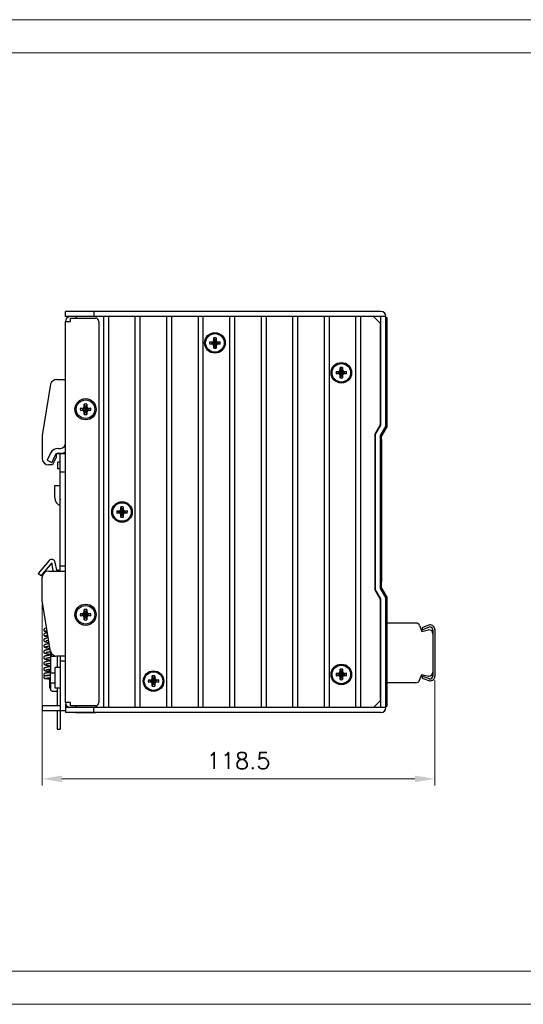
# Model space of a CAD drawing. Header units: millimetres. Extents: x 0 to 560, y 0 to 297.
# Tile 2 of 5: x 224 to 376, y 0 to 297. Entities that reach past the tile are written whole.
import ezdxf

# ---------------------------------------------------------------- set-up
doc = ezdxf.new("R2010")
doc.units = ezdxf.units.MM
doc.layers.get('0').update_dxf_attribs({"linetype": 'CONTINUOUS', "lineweight": 13})
doc.layers.get('Defpoints').update_dxf_attribs({"linetype": 'CONTINUOUS', "lineweight": 13})
doc.layers.add('Dimension', color=2, linetype='CONTINUOUS', lineweight=9)
doc.layers.add('Line', color=3, linetype='CONTINUOUS', lineweight=25)
doc.styles.get("Standard").update_dxf_attribs({"font": 'romans.shx'})
doc.dimstyles.new('yutana', dxfattribs={"dimtxt": 3.5, "dimasz": 3, "dimexe": 1, "dimexo": 0.6, "dimgap": 1.5, "dimtad": 1, "dimdec": 1, "dimzin": 0, "dimdsep": 46, "dimtxsty": 'Standard', "dimcen": 0, "dimadec": 0, "dimazin": 0, "dimtp": 0.01, "dimtm": 0.01, "dimtfac": 1, "dimtdec": 1, "dimtmove": 0, "dimatfit": 3, "dimfxl": 1, "dimtolj": 1, "dimtzin": 0, "dimlwd": 0, "dimlwe": 0, "dimarcsym": 0})

# ---------------------------------------------------------------- blocks, each defined once
blk = doc.blocks.new('*D4')
at = {"layer": 'Defpoints', "color": 0, "ltscale": 5}
for p in [(230.8, 121.8), (349.2, 99), (230.8, 68)]:
    blk.add_point(p, dxfattribs=at)
at = {"layer": 'Dimension', "color": 0, "lineweight": 0, "ltscale": 5}
for p, q in [((230.8, 120.6), (230.8, 66)), ((349.2, 97.8), (349.2, 66)), ((343.2, 68), (236.8, 68))]:
    blk.add_line(p, q, dxfattribs=at)
at = {"layer": 'Dimension', "color": 0, "ltscale": 5}
for points in [[(236.8, 69), (236.8, 67), (230.8, 68)], [(343.2, 69), (343.2, 67), (349.2, 68)]]:
    blk.add_solid(points, dxfattribs=at)
at = {"layer": 'Dimension', "color": 0, "ltscale": 5, "insert": (290, 73.5), "char_height": 5, "attachment_point": 5}
blk.add_mtext('\\A1;118.5', dxfattribs=at)

msp = doc.modelspace()

# ---------------------------------------------------------------- linework, layer by layer
at = {"ltscale": 5}
for points in [[(0, 0), (560, 0), (560, 297), (0, 297)], [(10, 10), (550, 10), (550, 287), (10, 287)]]:
    msp.add_lwpolyline(points, close=True, dxfattribs=at)
at = {"layer": 'Line', "color": 7, "linetype": 'Continuous'}
for p, q in [((237.9, 207.5), (237.9, 209)), ((332.9, 209), (237.9, 209)), ((246.4, 209), (246.4, 207.5)), ((249.4, 207.5), (237.9, 207.5)), ((237.9, 91), (237.9, 206)), ((237.9, 206), (239.4, 206)), ((239.4, 206), (239.4, 207)), ((239.4, 207), (246.9, 207)), ((241.4, 207.5), (240.9, 207)), ((247.9, 206), (247.9, 91)), ((249.4, 89.5), (249.4, 207.5)), ((250.9, 207.5), (249.4, 207.5)), ((250.9, 89.5), (250.9, 207.5)), ((258.9, 207.5), (250.9, 207.5)), ((258.9, 89.5), (258.9, 207.5)), ((260.4, 207.5), (258.9, 207.5)), ((260.4, 89.5), (260.4, 207.5)), ((268.4, 207.5), (260.4, 207.5)), ((268.4, 89.5), (268.4, 207.5)), ((269.9, 207.5), (268.4, 207.5)), ((269.9, 89.5), (269.9, 207.5)), ((277.9, 207.5), (269.9, 207.5)), ((277.9, 89.5), (277.9, 207.5)), ((279.4, 207.5), (277.9, 207.5)), ((279.4, 89.5), (279.4, 207.5)), ((287.4, 207.5), (279.4, 207.5)), ((287.4, 89.5), (287.4, 207.5)), ((288.9, 207.5), (287.4, 207.5)), ((288.9, 89.5), (288.9, 207.5)), ((296.9, 207.5), (288.9, 207.5)), ((296.9, 89.5), (296.9, 207.5)), ((298.4, 207.5), (296.9, 207.5)), ((298.4, 89.5), (298.4, 207.5)), ((306.4, 207.5), (298.4, 207.5)), ((306.4, 89.5), (306.4, 207.5)), ((307.9, 207.5), (306.4, 207.5)), ((307.9, 89.5), (307.9, 207.5)), ((315.9, 207.5), (307.9, 207.5)), ((315.9, 89.5), (315.9, 207.5)), ((317.4, 207.5), (315.9, 207.5)), ((317.4, 89.5), (317.4, 207.5)), ((325.4, 207.5), (317.4, 207.5)), ((325.4, 89.5), (325.4, 207.5)), ((326.9, 207.5), (325.4, 207.5)), ((326.9, 89.5), (326.9, 207.5)), ((332.9, 207.5), (326.9, 207.5)), ((332.7, 205.5), (330.7, 207.5)), ((332.7, 205.5), (332.7, 174.77)), ((332.9, 174.72), (332.9, 207.5)), ((334.4, 207.5), (332.9, 207.5)), ((334.4, 174.32), (334.4, 207.5)), ((334.8, 207.1), (334.4, 207.1)), ((334.8, 174.21), (334.8, 207.1)), ((281.34, 199.87), (281.97, 199.69)), ((281.34, 199.87), (282.08, 199.87)), ((281.34, 199.13), (281.97, 199.32)), ((282.08, 199.13), (281.34, 199.13)), ((283.83, 199.32), (281.97, 199.69)), ((283.83, 199.69), (281.97, 199.32)), ((282.01, 199.69), (281.97, 199.69)), ((281.97, 199.32), (282.01, 199.32)), ((282.46, 199.94), (282.01, 199.69)), ((282.08, 199.87), (282.01, 199.69)), ((283.79, 199.32), (282.01, 199.69)), ((283.79, 199.69), (282.01, 199.32)), ((282.08, 199.13), (282.01, 199.32)), ((282.01, 199.32), (282.46, 199.06)), ((282.08, 199.87), (282.33, 199.96)), ((282.33, 199.04), (282.08, 199.13)), ((282.33, 199.96), (282.53, 200.32)), ((282.33, 199.96), (282.46, 199.94)), ((282.33, 199.04), (282.46, 199.06)), ((282.53, 198.68), (282.33, 199.04)), ((282.72, 200.39), (282.46, 199.94)), ((283.34, 199.94), (282.46, 199.06)), ((283.34, 199.06), (282.46, 199.94)), ((282.46, 199.06), (282.72, 198.61)), ((282.53, 200.32), (282.53, 201.06)), ((282.53, 201.06), (282.72, 200.43)), ((282.53, 200.32), (282.72, 200.39)), ((283.08, 200.43), (282.72, 198.57)), ((282.72, 200.43), (282.72, 200.39)), ((283.08, 198.57), (282.72, 200.43)), ((283.08, 200.39), (282.72, 198.61)), ((283.08, 198.61), (282.72, 200.39)), ((283.27, 201.06), (283.08, 200.43)), ((283.08, 200.39), (283.08, 200.43)), ((283.34, 199.94), (283.08, 200.39)), ((283.27, 200.32), (283.08, 200.39)), ((283.08, 198.61), (283.34, 199.06)), ((283.27, 201.06), (283.27, 200.32)), ((283.27, 200.32), (283.47, 199.96)), ((283.47, 199.04), (283.27, 198.68)), ((283.47, 199.96), (283.34, 199.94)), ((283.79, 199.69), (283.34, 199.94)), ((283.34, 199.06), (283.79, 199.32)), ((283.47, 199.04), (283.34, 199.06)), ((283.47, 199.96), (283.72, 199.87)), ((283.72, 199.13), (283.47, 199.04)), ((283.72, 199.87), (283.79, 199.69)), ((283.72, 199.87), (284.46, 199.87)), ((283.72, 199.13), (283.79, 199.32)), ((284.46, 199.13), (283.72, 199.13)), ((283.83, 199.69), (283.79, 199.69)), ((283.79, 199.32), (283.83, 199.32)), ((284.46, 199.87), (283.83, 199.69)), ((284.46, 199.13), (283.83, 199.32)), ((282.53, 197.94), (282.53, 198.68)), ((282.53, 198.68), (282.72, 198.61)), ((282.53, 197.94), (282.72, 198.57)), ((282.72, 198.61), (282.72, 198.57)), ((283.27, 198.68), (283.08, 198.61)), ((283.08, 198.57), (283.08, 198.61)), ((283.27, 197.94), (283.08, 198.57)), ((283.27, 198.68), (283.27, 197.94)), ((319.44, 190.87), (320.18, 190.87)), ((319.44, 190.87), (320.07, 190.69)), ((319.44, 190.13), (320.07, 190.32)), ((320.18, 190.13), (319.44, 190.13)), ((321.93, 190.69), (320.07, 190.32)), ((320.11, 190.69), (320.07, 190.69)), ((321.93, 190.32), (320.07, 190.69)), ((320.07, 190.32), (320.11, 190.32)), ((320.56, 190.94), (320.11, 190.69)), ((320.18, 190.87), (320.11, 190.69)), ((321.89, 190.69), (320.11, 190.32)), ((321.89, 190.32), (320.11, 190.69)), ((320.18, 190.13), (320.11, 190.32)), ((320.11, 190.32), (320.56, 190.06)), ((320.18, 190.87), (320.43, 190.96)), ((320.43, 190.04), (320.18, 190.13)), ((320.43, 190.96), (320.63, 191.32)), ((320.43, 190.96), (320.56, 190.94)), ((320.81, 191.39), (320.56, 190.94)), ((321.44, 190.94), (320.56, 190.06)), ((321.44, 190.06), (320.56, 190.94)), ((320.63, 191.32), (320.63, 192.06)), ((320.63, 192.06), (320.81, 191.43)), ((320.63, 191.32), (320.81, 191.39)), ((321.19, 191.43), (320.81, 189.57)), ((320.81, 191.43), (320.81, 191.39)), ((321.19, 189.57), (320.81, 191.43)), ((321.19, 191.39), (320.81, 189.61)), ((321.19, 189.61), (320.81, 191.39)), ((321.37, 192.06), (321.19, 191.43)), ((321.19, 191.39), (321.19, 191.43)), ((321.44, 190.94), (321.19, 191.39)), ((321.37, 191.32), (321.19, 191.39)), ((321.37, 192.06), (321.37, 191.32)), ((321.37, 191.32), (321.57, 190.96)), ((321.57, 190.96), (321.44, 190.94)), ((321.89, 190.69), (321.44, 190.94)), ((321.44, 190.06), (321.89, 190.32)), ((321.57, 190.96), (321.82, 190.87)), ((321.82, 190.13), (321.57, 190.04)), ((321.82, 190.87), (322.56, 190.87)), ((321.82, 190.87), (321.89, 190.69)), ((321.82, 190.13), (321.89, 190.32)), ((322.56, 190.13), (321.82, 190.13)), ((321.93, 190.69), (321.89, 190.69)), ((321.89, 190.32), (321.93, 190.32)), ((322.56, 190.87), (321.93, 190.69)), ((322.56, 190.13), (321.93, 190.32)), ((235.29, 188.5), (237.9, 188.5)), ((320.43, 190.04), (320.56, 190.06)), ((320.63, 189.68), (320.43, 190.04)), ((320.56, 190.06), (320.81, 189.61)), ((320.63, 188.94), (320.63, 189.68)), ((320.63, 189.68), (320.81, 189.61)), ((320.63, 188.94), (320.81, 189.57)), ((320.81, 189.61), (320.81, 189.57)), ((321.19, 189.61), (321.44, 190.06)), ((321.37, 189.68), (321.19, 189.61)), ((321.19, 189.57), (321.19, 189.61)), ((321.37, 188.94), (321.19, 189.57)), ((321.57, 190.04), (321.37, 189.68)), ((321.37, 189.68), (321.37, 188.94)), ((321.57, 190.04), (321.44, 190.06)), ((242.34, 179.87), (242.97, 179.69)), ((242.34, 179.87), (243.08, 179.87)), ((242.34, 179.13), (242.97, 179.32)), ((243.08, 179.13), (242.34, 179.13)), ((244.83, 179.32), (242.97, 179.69)), ((243.01, 179.69), (242.97, 179.69)), ((244.83, 179.69), (242.97, 179.32)), ((242.97, 179.32), (243.01, 179.32)), ((243.46, 179.94), (243.01, 179.69)), ((243.08, 179.87), (243.01, 179.69)), ((244.79, 179.32), (243.01, 179.69)), ((244.79, 179.69), (243.01, 179.32)), ((243.08, 179.13), (243.01, 179.32)), ((243.01, 179.32), (243.46, 179.06)), ((243.08, 179.87), (243.33, 179.96)), ((243.33, 179.04), (243.08, 179.13)), ((243.33, 179.96), (243.53, 180.32)), ((243.33, 179.96), (243.46, 179.94)), ((243.33, 179.04), (243.46, 179.06)), ((243.53, 178.68), (243.33, 179.04)), ((243.72, 180.39), (243.46, 179.94)), ((244.34, 179.94), (243.46, 179.06)), ((244.34, 179.06), (243.46, 179.94)), ((243.46, 179.06), (243.72, 178.61)), ((243.53, 180.32), (243.53, 181.06)), ((243.53, 181.06), (243.72, 180.43)), ((243.53, 180.32), (243.72, 180.39)), ((243.53, 177.94), (243.53, 178.68)), ((243.53, 178.68), (243.72, 178.61)), ((243.53, 177.94), (243.72, 178.57)), ((243.72, 180.43), (243.72, 180.39)), ((244.09, 180.43), (243.72, 178.57)), ((244.09, 178.57), (243.72, 180.43)), ((244.09, 180.39), (243.72, 178.61)), ((244.09, 178.61), (243.72, 180.39)), ((243.72, 178.61), (243.72, 178.57)), ((244.27, 181.06), (244.09, 180.43)), ((244.09, 180.39), (244.09, 180.43)), ((244.34, 179.94), (244.09, 180.39)), ((244.27, 180.32), (244.09, 180.39)), ((244.09, 178.61), (244.34, 179.06)), ((244.27, 178.68), (244.09, 178.61)), ((244.09, 178.57), (244.09, 178.61)), ((244.27, 177.94), (244.09, 178.57)), ((244.27, 181.06), (244.27, 180.32)), ((244.27, 180.32), (244.47, 179.96)), ((244.47, 179.04), (244.27, 178.68)), ((244.27, 178.68), (244.27, 177.94)), ((244.47, 179.96), (244.34, 179.94)), ((244.79, 179.69), (244.34, 179.94)), ((244.34, 179.06), (244.79, 179.32)), ((244.47, 179.04), (244.34, 179.06)), ((244.47, 179.96), (244.72, 179.87)), ((244.72, 179.13), (244.47, 179.04)), ((244.72, 179.87), (244.79, 179.69)), ((244.72, 179.87), (245.46, 179.87)), ((244.72, 179.13), (244.79, 179.32)), ((245.46, 179.13), (244.72, 179.13)), ((244.83, 179.69), (244.79, 179.69)), ((244.79, 179.32), (244.83, 179.32)), ((245.46, 179.87), (244.83, 179.69)), ((245.46, 179.13), (244.83, 179.32)), ((332.7, 174.77), (331.1, 172)), ((331.3, 171.95), (332.9, 174.72)), ((332.8, 171.55), (334.4, 174.32)), ((333.2, 171.44), (334.8, 174.21)), ((331.1, 172), (331.1, 125)), ((331.3, 125.05), (331.3, 171.95)), ((332.8, 125.45), (332.8, 171.55)), ((333.15, 171.44), (333.2, 171.44)), ((333.15, 170.39), (333.15, 171.44)), ((333.15, 170.39), (333.2, 170.39)), ((333.2, 127.39), (333.2, 170.39)), ((235.64, 167.7), (236.4, 167.7)), ((233.37, 166.26), (232.37, 164.12)), ((232.37, 164.12), (233.73, 163.48)), ((234.73, 165.62), (233.73, 163.48)), ((235, 165), (233.93, 162.7)), ((235, 165.96), (235, 165)), ((237.9, 166), (235.06, 166)), ((235.5, 161.5), (235.5, 163.5)), ((236.3, 163.5), (235.5, 163.5)), ((235.64, 166.2), (236.4, 166.2)), ((236.3, 130.7), (236.3, 166)), ((233.93, 162.7), (232.8, 162.7)), ((236.3, 161.5), (235.5, 161.5)), ((237.9, 160.5), (236.3, 160.5)), ((234.6, 152.8), (234.6, 156.54)), ((234.6, 156.54), (236.1, 156.54)), ((236.1, 156.54), (236.1, 152.8)), ((253.34, 148.87), (253.97, 148.69)), ((253.34, 148.87), (254.08, 148.87)), ((255.83, 148.32), (253.97, 148.69)), ((254.01, 148.69), (253.97, 148.69)), ((255.83, 148.69), (253.97, 148.32)), ((254.46, 148.94), (254.01, 148.69)), ((254.08, 148.87), (254.01, 148.69)), ((255.79, 148.32), (254.01, 148.69)), ((255.79, 148.69), (254.01, 148.32)), ((254.08, 148.87), (254.33, 148.96)), ((254.33, 148.96), (254.53, 149.32)), ((254.33, 148.96), (254.46, 148.94)), ((254.72, 149.39), (254.46, 148.94)), ((255.34, 148.94), (254.46, 148.06)), ((255.34, 148.06), (254.46, 148.94)), ((254.53, 149.32), (254.53, 150.06)), ((254.53, 150.06), (254.72, 149.43)), ((254.53, 149.32), (254.72, 149.39)), ((254.72, 149.43), (254.72, 149.39)), ((255.09, 149.43), (254.72, 147.57)), ((255.09, 147.57), (254.72, 149.43)), ((255.09, 149.39), (254.72, 147.61)), ((255.09, 147.61), (254.72, 149.39)), ((255.27, 150.06), (255.09, 149.43)), ((255.09, 149.39), (255.09, 149.43)), ((255.34, 148.94), (255.09, 149.39)), ((255.27, 149.32), (255.09, 149.39)), ((255.27, 150.06), (255.27, 149.32)), ((255.27, 149.32), (255.47, 148.96)), ((255.47, 148.96), (255.34, 148.94)), ((255.79, 148.69), (255.34, 148.94)), ((255.47, 148.96), (255.72, 148.87)), ((255.72, 148.87), (255.79, 148.69)), ((255.72, 148.87), (256.46, 148.87)), ((255.83, 148.69), (255.79, 148.69)), ((256.46, 148.87), (255.83, 148.69)), ((253.34, 148.13), (253.97, 148.32)), ((254.08, 148.13), (253.34, 148.13)), ((253.97, 148.32), (254.01, 148.32)), ((254.08, 148.13), (254.01, 148.32)), ((254.01, 148.32), (254.46, 148.06)), ((254.33, 148.04), (254.08, 148.13)), ((254.33, 148.04), (254.46, 148.06)), ((254.53, 147.68), (254.33, 148.04)), ((254.46, 148.06), (254.72, 147.61)), ((254.53, 146.94), (254.53, 147.68)), ((254.53, 147.68), (254.72, 147.61)), ((254.53, 146.94), (254.72, 147.57)), ((254.72, 147.61), (254.72, 147.57)), ((255.09, 147.61), (255.34, 148.06)), ((255.27, 147.68), (255.09, 147.61)), ((255.09, 147.57), (255.09, 147.61)), ((255.27, 146.94), (255.09, 147.57)), ((255.47, 148.04), (255.27, 147.68)), ((255.27, 147.68), (255.27, 146.94)), ((255.34, 148.06), (255.79, 148.32)), ((255.47, 148.04), (255.34, 148.06)), ((255.72, 148.13), (255.47, 148.04)), ((255.72, 148.13), (255.79, 148.32)), ((256.46, 148.13), (255.72, 148.13)), ((255.79, 148.32), (255.83, 148.32)), ((256.46, 148.13), (255.83, 148.32)), ((232.93, 133.84), (229.66, 129.94)), ((233.7, 133.2), (230.42, 129.29)), ((232.8, 130.7), (237.9, 130.7)), ((234.11, 130.83), (233.7, 133.2)), ((234.68, 133.37), (235.1, 131)), ((235.3, 131), (235.1, 131)), ((237.9, 132.2), (236.3, 132.2)), ((230.42, 129.29), (229.66, 129.94)), ((237.8, 129), (237.8, 93.5)), ((237.9, 129), (237.8, 129)), ((331.1, 125), (332.7, 122.23)), ((332.9, 122.28), (331.3, 125.05)), ((334.4, 122.68), (332.8, 125.45)), ((333.15, 127.39), (333.2, 127.39)), ((333.15, 125.56), (333.15, 127.39)), ((333.15, 125.56), (333.2, 125.56)), ((334.8, 122.79), (333.2, 125.56)), ((332.7, 122.23), (332.7, 91.5)), ((332.9, 89.5), (332.9, 122.28)), ((334.4, 89.5), (334.4, 122.68)), ((334.8, 89.9), (334.8, 122.79)), ((243.53, 118.32), (243.53, 119.06)), ((243.53, 119.06), (243.72, 118.43)), ((244.27, 119.06), (244.09, 118.43)), ((244.27, 119.06), (244.27, 118.32)), ((242.34, 117.87), (242.97, 117.69)), ((242.34, 117.87), (243.08, 117.87)), ((242.34, 117.13), (242.97, 117.32)), ((243.08, 117.13), (242.34, 117.13)), ((244.83, 117.32), (242.97, 117.69)), ((243.01, 117.69), (242.97, 117.69)), ((244.83, 117.69), (242.97, 117.32)), ((242.97, 117.32), (243.01, 117.32)), ((243.46, 117.94), (243.01, 117.69)), ((243.08, 117.87), (243.01, 117.69)), ((244.79, 117.32), (243.01, 117.69)), ((244.79, 117.69), (243.01, 117.32)), ((243.08, 117.13), (243.01, 117.32)), ((243.01, 117.32), (243.46, 117.06)), ((243.08, 117.87), (243.33, 117.96)), ((243.33, 117.04), (243.08, 117.13)), ((243.33, 117.96), (243.53, 118.32)), ((243.33, 117.96), (243.46, 117.94)), ((243.33, 117.04), (243.46, 117.06)), ((243.53, 116.68), (243.33, 117.04)), ((243.72, 118.39), (243.46, 117.94)), ((244.34, 117.94), (243.46, 117.06)), ((244.34, 117.06), (243.46, 117.94)), ((243.46, 117.06), (243.72, 116.61)), ((243.53, 118.32), (243.72, 118.39)), ((243.53, 115.94), (243.53, 116.68)), ((243.53, 116.68), (243.72, 116.61)), ((243.53, 115.94), (243.72, 116.57)), ((243.72, 118.43), (243.72, 118.39)), ((244.09, 118.43), (243.72, 116.57)), ((244.09, 116.57), (243.72, 118.43)), ((244.09, 118.39), (243.72, 116.61)), ((244.09, 116.61), (243.72, 118.39)), ((243.72, 116.61), (243.72, 116.57)), ((244.09, 118.39), (244.09, 118.43)), ((244.34, 117.94), (244.09, 118.39)), ((244.27, 118.32), (244.09, 118.39)), ((244.09, 116.61), (244.34, 117.06)), ((244.27, 116.68), (244.09, 116.61)), ((244.09, 116.57), (244.09, 116.61)), ((244.27, 115.94), (244.09, 116.57)), ((244.27, 118.32), (244.47, 117.96)), ((244.47, 117.04), (244.27, 116.68)), ((244.27, 116.68), (244.27, 115.94)), ((244.47, 117.96), (244.34, 117.94)), ((244.79, 117.69), (244.34, 117.94)), ((244.34, 117.06), (244.79, 117.32)), ((244.47, 117.04), (244.34, 117.06)), ((244.47, 117.96), (244.72, 117.87)), ((244.72, 117.13), (244.47, 117.04)), ((244.72, 117.87), (244.79, 117.69)), ((244.72, 117.87), (245.46, 117.87)), ((244.72, 117.13), (244.79, 117.32)), ((245.46, 117.13), (244.72, 117.13)), ((244.83, 117.69), (244.79, 117.69)), ((244.79, 117.32), (244.83, 117.32)), ((245.46, 117.87), (244.83, 117.69)), ((245.46, 117.13), (244.83, 117.32)), ((332.9, 115), (332.7, 115)), ((343.49, 115), (334.8, 115)), ((344.6, 114.25), (345.3, 112.5)), ((345.3, 112.5), (347.3, 113)), ((347.6, 114.43), (345.35, 113.61)), ((345.35, 113), (347.6, 113.82)), ((345.35, 113.61), (345.35, 113)), ((347.4, 113), (347.3, 113)), ((348.6, 113), (348.6, 99)), ((349.2, 113), (349.2, 99)), ((231.87, 111.24), (231.87, 111.24)), ((233.05, 104.6), (233.3, 104.63)), ((233.3, 106.67), (233.3, 100)), ((233.5, 106.14), (233.5, 105)), ((233.5, 105), (234.82, 105)), ((237.8, 105), (235.29, 105)), ((235.3, 105), (235.3, 101.6)), ((236.3, 105), (236.3, 83)), ((232.92, 102.82), (233.07, 102.85)), ((233.03, 102.83), (233, 102.84)), ((233, 100.05), (233, 101.09)), ((233.3, 102.79), (233.03, 102.83)), ((233.07, 102.85), (233.3, 102.88)), ((234.7, 95.4), (234.7, 101.6)), ((236.3, 101.6), (234.7, 101.6)), ((237.8, 103.5), (236.3, 103.5)), ((320.63, 101.06), (320.81, 100.43)), ((320.63, 100.32), (320.63, 101.06)), ((321.37, 101.06), (321.19, 100.43)), ((321.37, 101.06), (321.37, 100.32)), ((233, 100.05), (232.77, 100.02)), ((232.8, 99.32), (233, 99.35)), ((232.88, 98.46), (233, 98.47)), ((233.3, 100.09), (233, 100.05)), ((233, 99.35), (233.2, 99.38)), ((233, 99.17), (233, 99.35)), ((233, 98.5), (233, 96.1)), ((233, 98.5), (233.2, 98.5)), ((233.2, 99.18), (233.05, 99.17)), ((233.2, 100), (233.2, 97)), ((233.2, 100), (234.7, 100)), ((263.83, 97.96), (264.03, 98.32)), ((264.22, 98.39), (263.96, 97.94)), ((264.03, 99.06), (264.22, 98.43)), ((264.03, 98.32), (264.03, 99.06)), ((264.03, 98.32), (264.22, 98.39)), ((264.58, 96.57), (264.22, 98.43)), ((264.22, 98.43), (264.22, 98.39)), ((264.58, 98.43), (264.22, 96.57)), ((264.58, 96.61), (264.22, 98.39)), ((264.58, 98.39), (264.22, 96.61)), ((264.77, 99.06), (264.58, 98.43)), ((264.58, 98.39), (264.58, 98.43)), ((264.77, 98.32), (264.58, 98.39)), ((264.84, 97.94), (264.58, 98.39)), ((264.77, 99.06), (264.77, 98.32)), ((264.77, 98.32), (264.97, 97.96)), ((319.44, 99.87), (320.18, 99.87)), ((319.44, 99.87), (320.07, 99.69)), ((319.44, 99.13), (320.07, 99.32)), ((320.18, 99.13), (319.44, 99.13)), ((321.93, 99.69), (320.07, 99.32)), ((320.11, 99.69), (320.07, 99.69)), ((321.93, 99.32), (320.07, 99.69)), ((320.07, 99.32), (320.11, 99.32)), ((320.56, 99.94), (320.11, 99.69)), ((320.18, 99.87), (320.11, 99.69)), ((321.89, 99.69), (320.11, 99.32)), ((321.89, 99.32), (320.11, 99.69)), ((320.11, 99.32), (320.56, 99.06)), ((320.18, 99.13), (320.11, 99.32)), ((320.18, 99.87), (320.43, 99.96)), ((320.43, 99.04), (320.18, 99.13)), ((320.43, 99.96), (320.63, 100.32)), ((320.43, 99.96), (320.56, 99.94)), ((320.43, 99.04), (320.56, 99.06)), ((320.63, 98.68), (320.43, 99.04)), ((320.81, 100.39), (320.56, 99.94)), ((321.44, 99.06), (320.56, 99.94)), ((321.44, 99.94), (320.56, 99.06)), ((320.56, 99.06), (320.81, 98.61)), ((320.63, 100.32), (320.81, 100.39)), ((320.63, 98.68), (320.81, 98.61)), ((320.63, 97.94), (320.63, 98.68)), ((320.63, 97.94), (320.81, 98.57)), ((321.19, 98.57), (320.81, 100.43)), ((320.81, 100.43), (320.81, 100.39)), ((321.19, 100.43), (320.81, 98.57)), ((321.19, 98.61), (320.81, 100.39)), ((321.19, 100.39), (320.81, 98.61)), ((320.81, 98.61), (320.81, 98.57)), ((321.19, 100.39), (321.19, 100.43)), ((321.37, 100.32), (321.19, 100.39)), ((321.44, 99.94), (321.19, 100.39)), ((321.19, 98.61), (321.44, 99.06)), ((321.37, 98.68), (321.19, 98.61)), ((321.19, 98.57), (321.19, 98.61)), ((321.37, 97.94), (321.19, 98.57)), ((321.37, 100.32), (321.57, 99.96)), ((321.57, 99.04), (321.37, 98.68)), ((321.37, 98.68), (321.37, 97.94)), ((321.57, 99.96), (321.44, 99.94)), ((321.89, 99.69), (321.44, 99.94)), ((321.44, 99.06), (321.89, 99.32)), ((321.57, 99.04), (321.44, 99.06)), ((321.57, 99.96), (321.82, 99.87)), ((321.82, 99.13), (321.57, 99.04)), ((321.82, 99.87), (322.56, 99.87)), ((321.82, 99.87), (321.89, 99.69)), ((321.82, 99.13), (321.89, 99.32)), ((322.56, 99.13), (321.82, 99.13)), ((321.93, 99.69), (321.89, 99.69)), ((321.89, 99.32), (321.93, 99.32)), ((322.56, 99.87), (321.93, 99.69)), ((322.56, 99.13), (321.93, 99.32)), ((344.6, 97.75), (345.3, 99.5)), ((345.3, 99.5), (347.3, 99)), ((347.6, 98.18), (345.35, 99)), ((345.35, 99), (345.35, 98.4)), ((345.35, 98.4), (347.63, 97.57)), ((347.4, 99), (347.3, 99)), ((233.2, 97), (234.7, 97)), ((233.3, 97), (233.3, 95)), ((236.3, 95.4), (234.7, 95.4)), ((235.3, 95.4), (235.3, 90.1)), ((262.84, 97.87), (263.47, 97.69)), ((262.84, 97.87), (263.58, 97.87)), ((262.84, 97.13), (263.47, 97.32)), ((263.58, 97.13), (262.84, 97.13)), ((265.33, 97.32), (263.47, 97.69)), ((263.51, 97.69), (263.47, 97.69)), ((265.33, 97.69), (263.47, 97.32)), ((263.47, 97.32), (263.51, 97.32)), ((263.96, 97.94), (263.51, 97.69)), ((263.58, 97.87), (263.51, 97.69)), ((265.29, 97.32), (263.51, 97.69)), ((265.29, 97.69), (263.51, 97.32)), ((263.51, 97.32), (263.96, 97.06)), ((263.58, 97.13), (263.51, 97.32)), ((263.58, 97.87), (263.83, 97.96)), ((263.83, 97.04), (263.58, 97.13)), ((263.83, 97.96), (263.96, 97.94)), ((263.83, 97.04), (263.96, 97.06)), ((264.03, 96.68), (263.83, 97.04)), ((264.84, 97.06), (263.96, 97.94)), ((264.84, 97.94), (263.96, 97.06)), ((263.96, 97.06), (264.22, 96.61)), ((264.03, 96.68), (264.22, 96.61)), ((264.03, 95.94), (264.03, 96.68)), ((264.03, 95.94), (264.22, 96.57)), ((264.22, 96.61), (264.22, 96.57)), ((264.58, 96.61), (264.84, 97.06)), ((264.77, 96.68), (264.58, 96.61)), ((264.58, 96.57), (264.58, 96.61)), ((264.77, 95.94), (264.58, 96.57)), ((264.97, 97.04), (264.77, 96.68)), ((264.77, 96.68), (264.77, 95.94)), ((264.97, 97.96), (264.84, 97.94)), ((265.29, 97.69), (264.84, 97.94)), ((264.84, 97.06), (265.29, 97.32)), ((264.97, 97.04), (264.84, 97.06)), ((264.97, 97.96), (265.22, 97.87)), ((265.22, 97.13), (264.97, 97.04)), ((265.22, 97.87), (265.96, 97.87)), ((265.22, 97.87), (265.29, 97.69)), ((265.22, 97.13), (265.29, 97.32)), ((265.96, 97.13), (265.22, 97.13)), ((265.33, 97.69), (265.29, 97.69)), ((265.29, 97.32), (265.33, 97.32)), ((265.96, 97.87), (265.33, 97.69)), ((265.96, 97.13), (265.33, 97.32)), ((332.9, 97), (332.7, 97)), ((343.49, 97), (334.8, 97)), ((233.8, 94.5), (235.3, 94.5)), ((237.9, 93.5), (237.8, 93.5)), ((230.8, 90.1), (230.8, 88.5)), ((230.8, 90.1), (236.3, 90.1)), ((239.4, 91), (237.9, 91)), ((237.9, 90.5), (237.9, 88)), ((249.4, 89.5), (237.9, 89.5)), ((239.4, 90), (239.4, 91)), ((246.9, 90), (239.4, 90)), ((240.9, 90), (241.4, 89.5)), ((246.4, 88), (246.4, 89.5)), ((250.9, 89.5), (249.4, 89.5)), ((258.9, 89.5), (250.9, 89.5)), ((260.4, 89.5), (258.9, 89.5)), ((268.4, 89.5), (260.4, 89.5)), ((269.9, 89.5), (268.4, 89.5)), ((277.9, 89.5), (269.9, 89.5)), ((279.4, 89.5), (277.9, 89.5)), ((287.4, 89.5), (279.4, 89.5)), ((288.9, 89.5), (287.4, 89.5)), ((296.9, 89.5), (288.9, 89.5)), ((298.4, 89.5), (296.9, 89.5)), ((306.4, 89.5), (298.4, 89.5)), ((307.9, 89.5), (306.4, 89.5)), ((315.9, 89.5), (307.9, 89.5)), ((317.4, 89.5), (315.9, 89.5)), ((325.4, 89.5), (317.4, 89.5)), ((326.9, 89.5), (325.4, 89.5)), ((332.9, 89.5), (326.9, 89.5)), ((330.7, 89.5), (332.7, 91.5)), ((334.4, 89.5), (332.9, 89.5)), ((334.4, 89.9), (334.8, 89.9)), ((237.9, 88.5), (230.8, 88.5)), ((235.3, 88.5), (235.3, 83)), ((332.9, 88), (237.9, 88)), ((246.9, 87.96), (240.9, 87.96)), ((235.3, 83), (236.3, 83))]:
    msp.add_line(p, q, dxfattribs=at)
at = {"layer": 'Line', "color": 7}
for p, q in [((233.37, 187.07), (230.8, 171.6)), ((230.8, 171.6), (230.8, 164.7)), ((230.8, 121.8), (230.8, 128.7)), ((233.37, 106.33), (230.8, 121.8))]:
    msp.add_line(p, q, dxfattribs=at)
at = {"layer": 'Line', "color": 7, "linetype": 'Continuous'}
for points in [[(232.18, 113.47), (231.69, 113.34), (231.62, 113.31), (231.54, 113.28), (231.47, 113.24), (231.4, 113.18), (231.34, 113.09), (231.3, 112.99), (231.29, 112.91)], [(231.29, 112.91), (231.3, 112.83), (231.34, 112.73), (231.4, 112.64), (231.47, 112.58), (231.54, 112.54), (231.62, 112.51), (231.7, 112.48), (231.8, 112.45), (231.91, 112.42), (232.37, 112.33)], [(232.41, 112.12), (231.7, 111.92), (231.62, 111.89), (231.55, 111.86), (231.48, 111.82), (231.41, 111.76), (231.35, 111.67), (231.31, 111.57), (231.3, 111.49)], [(231.3, 111.49), (231.31, 111.41), (231.35, 111.31), (231.41, 111.23), (231.48, 111.17), (231.55, 111.12), (231.62, 111.09), (231.71, 111.06), (231.81, 111.03), (231.92, 111.01), (232.62, 110.86)], [(232.68, 110.5), (232.17, 110.4), (232.03, 110.37), (231.91, 110.34), (231.8, 110.31), (231.71, 110.28), (231.62, 110.25), (231.55, 110.21), (231.48, 110.17), (231.41, 110.11), (231.35, 110.02), (231.31, 109.92), (231.3, 109.84)], [(231.86, 112.66), (231.89, 112.67), (232.3, 112.79)], [(231.87, 111.24), (231.9, 111.25), (232.52, 111.44)], [(231.3, 109.84), (231.31, 109.76), (231.35, 109.65), (231.41, 109.57), (231.48, 109.5), (231.55, 109.46), (231.63, 109.42), (231.72, 109.39), (231.82, 109.36), (231.93, 109.33), (232.06, 109.3), (232.2, 109.27), (232.36, 109.24), (232.9, 109.15)], [(232.96, 108.78), (232.66, 108.74), (232.46, 108.7), (232.28, 108.67), (232.12, 108.64), (231.98, 108.61), (231.85, 108.58), (231.74, 108.54), (231.65, 108.51), (231.57, 108.47), (231.49, 108.43), (231.41, 108.36), (231.35, 108.28), (231.31, 108.17), (231.3, 108.09)], [(231.3, 108.09), (231.31, 108.01), (231.35, 107.9), (231.42, 107.81), (231.5, 107.74), (231.58, 107.69), (231.68, 107.65), (231.78, 107.62), (231.91, 107.58), (232.05, 107.55), (232.21, 107.52), (232.4, 107.48), (232.6, 107.45), (232.83, 107.41), (233.07, 107.38), (233.09, 107.37)], [(233.18, 107.06), (233.09, 107.05), (232.84, 107.01), (232.61, 106.98), (232.4, 106.94), (232.22, 106.91), (232.05, 106.88), (231.91, 106.84), (231.79, 106.81), (231.68, 106.77), (231.59, 106.74), (231.5, 106.69), (231.42, 106.62), (231.36, 106.54), (231.31, 106.43), (231.3, 106.34)], [(231.89, 109.61), (231.89, 109.61), (231.9, 109.61), (231.93, 109.63), (231.99, 109.64), (232.06, 109.66), (232.15, 109.69), (232.25, 109.71), (232.37, 109.73), (232.79, 109.81)], [(231.89, 107.86), (231.89, 107.86), (231.9, 107.86), (231.94, 107.88), (232, 107.9), (232.08, 107.92), (232.18, 107.94), (232.3, 107.97), (232.43, 107.99), (232.59, 108.02), (232.77, 108.05), (233.08, 108.1)], [(231.3, 106.34), (231.31, 106.25), (231.35, 106.15), (231.42, 106.06), (231.49, 106), (231.57, 105.95), (231.65, 105.91), (231.74, 105.88), (231.85, 105.85), (231.97, 105.82), (232.11, 105.79), (232.28, 105.76), (232.46, 105.72), (232.65, 105.69), (232.87, 105.66), (233.08, 105.62), (233.3, 105.59)], [(233.3, 105.33), (233.18, 105.32), (232.97, 105.28), (232.77, 105.25), (232.58, 105.22), (232.4, 105.19), (232.24, 105.16), (232.09, 105.13), (231.96, 105.1), (231.85, 105.07), (231.74, 105.04), (231.65, 105.01), (231.57, 104.98), (231.49, 104.93), (231.42, 104.87), (231.35, 104.78), (231.31, 104.67), (231.3, 104.59)], [(231.3, 104.59), (231.31, 104.51), (231.35, 104.4), (231.41, 104.31), (231.49, 104.25), (231.56, 104.2), (231.64, 104.17), (231.73, 104.13), (231.83, 104.1), (231.94, 104.08), (232.06, 104.05), (232.2, 104.02), (232.35, 103.99), (232.52, 103.96), (232.71, 103.93), (232.91, 103.9), (233.12, 103.87), (233.3, 103.84)], [(231.89, 106.11), (231.89, 106.11), (231.91, 106.12), (231.95, 106.13), (232.02, 106.15), (232.1, 106.18), (232.21, 106.2), (232.33, 106.22), (232.47, 106.25), (232.63, 106.28), (232.79, 106.31), (232.98, 106.33), (233.17, 106.36), (233.3, 106.38)], [(231.89, 104.36), (231.89, 104.36), (231.9, 104.36), (231.93, 104.38), (231.99, 104.4), (232.06, 104.42), (232.16, 104.44), (232.27, 104.46), (232.4, 104.49), (232.54, 104.51), (232.7, 104.54), (232.87, 104.57), (233.05, 104.6)], [(233.3, 106.29), (233.04, 106.33), (233, 106.34)], [(233.3, 104.54), (233.2, 104.56), (233, 104.59), (233, 104.59)], [(233.3, 103.58), (233.19, 103.57), (232.98, 103.54), (232.77, 103.5), (232.57, 103.47), (232.38, 103.44), (232.2, 103.4), (232.04, 103.37), (231.9, 103.34), (231.78, 103.3), (231.67, 103.27), (231.58, 103.23), (231.49, 103.18), (231.41, 103.11), (231.35, 103.02), (231.31, 102.92), (231.3, 102.84)], [(231.3, 102.84), (231.31, 102.76), (231.35, 102.65), (231.41, 102.56), (231.48, 102.5), (231.56, 102.46), (231.64, 102.42), (231.73, 102.38), (231.84, 102.35), (231.96, 102.32), (232.1, 102.29), (232.25, 102.26), (232.43, 102.23), (232.62, 102.19), (232.83, 102.16), (233.02, 102.13)], [(233.3, 101.83), (233.2, 101.82), (232.98, 101.79), (232.76, 101.75), (232.56, 101.72), (232.38, 101.69), (232.22, 101.66), (232.08, 101.63), (231.95, 101.6), (231.84, 101.57), (231.74, 101.54), (231.65, 101.51), (231.57, 101.48), (231.49, 101.43), (231.42, 101.37), (231.35, 101.28), (231.31, 101.17), (231.3, 101.09)], [(231.3, 101.09), (231.31, 101), (231.35, 100.9), (231.42, 100.81), (231.49, 100.75), (231.57, 100.7), (231.66, 100.66), (231.75, 100.63), (231.86, 100.6), (231.99, 100.56), (232.14, 100.53), (232.32, 100.5), (232.5, 100.46), (232.71, 100.43), (232.93, 100.4), (233, 100.39)], [(231.89, 102.61), (231.89, 102.61), (231.9, 102.61), (231.92, 102.62), (231.97, 102.64), (232.03, 102.66), (232.1, 102.68), (232.19, 102.69), (232.28, 102.72), (232.39, 102.74), (232.51, 102.76), (232.63, 102.78), (232.77, 102.8), (232.92, 102.82)], [(231.89, 100.86), (231.89, 100.86), (231.9, 100.87), (231.94, 100.88), (232, 100.9), (232.07, 100.92), (232.17, 100.94), (232.27, 100.96), (232.4, 100.99), (232.53, 101.01), (232.69, 101.04), (232.85, 101.06)], [(232.85, 101.06), (233.02, 101.09), (233.21, 101.12), (233.3, 101.13)], [(233.02, 102.13), (233.23, 102.1), (233.3, 102.09)], [(232.77, 100.02), (232.59, 100), (232.43, 99.97), (232.28, 99.95), (232.14, 99.93), (232.02, 99.91), (231.91, 99.89), (231.81, 99.87), (231.73, 99.85), (231.66, 99.83), (231.59, 99.81), (231.53, 99.78), (231.46, 99.74), (231.4, 99.69), (231.35, 99.61), (231.31, 99.51), (231.3, 99.43)], [(231.3, 99.43), (231.31, 99.36), (231.34, 99.26), (231.4, 99.18), (231.47, 99.12), (231.53, 99.09), (231.59, 99.06), (231.64, 99.04)], [(233.05, 99.17), (232.89, 99.16), (232.75, 99.15), (232.61, 99.14), (232.49, 99.13), (232.37, 99.12), (232.26, 99.12), (232.16, 99.11), (232.07, 99.1), (231.98, 99.09), (231.91, 99.08), (231.84, 99.08), (231.77, 99.07), (231.72, 99.06), (231.67, 99.05), (231.62, 99.04), (231.58, 99.03), (231.52, 99.01), (231.46, 98.97), (231.4, 98.92), (231.34, 98.84), (231.31, 98.75), (231.3, 98.67)], [(231.3, 98.67), (231.31, 98.6), (231.34, 98.51), (231.39, 98.44), (231.45, 98.38), (231.51, 98.35), (231.57, 98.32), (231.62, 98.31), (231.67, 98.3), (231.72, 98.29), (231.77, 98.28), (231.84, 98.27), (231.91, 98.26), (232, 98.26), (232.09, 98.25), (232.19, 98.24), (232.31, 98.23), (232.43, 98.22), (232.55, 98.21), (232.69, 98.2), (232.84, 98.19), (233, 98.18)], [(231.79, 98.36), (231.78, 98.36), (231.79, 98.36), (231.8, 98.37), (231.83, 98.37), (231.86, 98.38), (231.91, 98.38), (231.96, 98.39), (232.02, 98.39), (232.1, 98.4), (232.18, 98.41), (232.27, 98.42), (232.37, 98.42), (232.49, 98.43), (232.61, 98.44), (232.74, 98.45), (232.88, 98.46)], [(231.84, 99.16), (231.84, 99.16), (231.85, 99.16), (231.88, 99.17), (231.92, 99.18), (231.98, 99.19), (232.04, 99.21), (232.12, 99.22), (232.21, 99.24), (232.31, 99.25), (232.42, 99.27), (232.54, 99.29), (232.67, 99.31), (232.8, 99.32)]]:
    msp.add_lwpolyline(points, dxfattribs=at)
for centre, radius in [((282.9, 199.5), 3.1), ((282.9, 199.5), 2.8), ((321, 190.5), 3.1), ((321, 190.5), 2.8), ((243.9, 179.5), 3.2), ((243.9, 179.5), 2.8), ((254.9, 148.5), 3.1), ((254.9, 148.5), 2.8), ((243.9, 117.5), 3.2), ((243.9, 117.5), 2.8), ((321, 99.5), 3.1), ((321, 99.5), 2.8), ((264.4, 97.5), 3.1), ((264.4, 97.5), 2.8)]:
    msp.add_circle(centre, radius, dxfattribs=at)
for centre, radius, start, end in [((332.9, 207.5), 1.5, 0, 90), ((239.4, 206), 1.5, 108.0169, 180), ((246.9, 206), 1, 0, 90), ((282.9, 199.5), 1.6, 166.6293, 193.3707), ((282.9, 199.5), 0.95, 168.7706, 191.2294), ((282.9, 199.5), 1.6, 76.6293, 103.3707), ((282.9, 199.5), 0.95, 78.7706, 101.2294), ((282.9, 199.5), 0.95, 348.7706, 11.2294), ((282.9, 199.5), 1.6, 346.6293, 13.3707), ((282.9, 199.5), 1.6, 256.6293, 283.3707), ((282.9, 199.5), 0.95, 258.7706, 281.2294), ((321, 190.5), 1.6, 166.6293, 193.3707), ((321, 190.5), 0.95, 168.7706, 191.2294), ((321, 190.5), 1.6, 76.6293, 103.3707), ((321, 190.5), 0.95, 78.7706, 101.2294), ((321, 190.5), 0.95, 348.7706, 11.2294), ((321, 190.5), 1.6, 346.6293, 13.3707), ((321, 190.5), 1.6, 256.6293, 283.3707), ((321, 190.5), 0.95, 258.7706, 281.2294), ((243.9, 179.5), 1.6, 166.6293, 193.3707), ((243.9, 179.5), 0.95, 168.7706, 191.2294), ((243.9, 179.5), 1.6, 76.6293, 103.3707), ((243.9, 179.5), 0.95, 78.7706, 101.2294), ((243.9, 179.5), 0.95, 258.7706, 281.2294), ((243.9, 179.5), 0.95, 348.7706, 11.2294), ((243.9, 179.5), 1.6, 346.6293, 13.3707), ((243.9, 179.5), 1.6, 256.6293, 283.3707), ((235.64, 165.2), 2.5, 90, 155), ((236.4, 169.2), 1.5, 270, 0), ((236.4, 169.2), 3, 270, 300), ((232.8, 164.7), 2, 180, 270), ((235.64, 165.2), 1, 90, 155), ((237.1, 152.8), 2.5, 180, 251.2465), ((237.1, 152.8), 1, 180, 217.2332), ((254.9, 148.5), 1.6, 166.6293, 193.3707), ((254.9, 148.5), 0.95, 168.7706, 191.2294), ((254.9, 148.5), 1.6, 76.6293, 103.3707), ((254.9, 148.5), 0.95, 78.7706, 101.2294), ((254.9, 148.5), 0.95, 348.7706, 11.2294), ((254.9, 148.5), 1.6, 346.6293, 13.3707), ((254.9, 148.5), 1.6, 256.6293, 283.3707), ((254.9, 148.5), 0.95, 258.7706, 281.2294), ((233.7, 133.2), 1, 10, 140), ((232.8, 128.7), 2, 90, 180), ((235.1, 131), 1, 190, 197.715), ((235.3, 130), 1, 44.4906, 90), ((243.9, 117.5), 1.6, 76.6293, 103.3707), ((243.9, 117.5), 1.6, 166.6293, 193.3707), ((243.9, 117.5), 0.95, 168.7706, 191.2294), ((243.9, 117.5), 1.6, 256.6293, 283.3707), ((243.9, 117.5), 0.95, 78.7706, 101.2294), ((243.9, 117.5), 0.95, 258.7706, 281.2294), ((243.9, 117.5), 0.95, 348.7706, 11.2294), ((243.9, 117.5), 1.6, 346.6293, 13.3707), ((343.49, 113.8), 1.2, 21.8014, 90), ((347.4, 111.8), 1.2, 0, 90), ((347.76, 113), 1.44, 0, 96.588), ((347.76, 113), 0.835, 0, 101.3696), ((345.42, 112.74), 0.2, 222.3601, 263.4775), ((235.29, 107), 2, 196.6992, 270), ((321, 99.5), 1.6, 76.6293, 103.3707), ((264.4, 97.5), 1.6, 76.6293, 103.3707), ((264.4, 97.5), 0.95, 78.7706, 101.2294), ((321, 99.5), 1.6, 166.6293, 193.3707), ((321, 99.5), 0.95, 168.7706, 191.2294), ((321, 99.5), 0.95, 78.7706, 101.2294), ((321, 99.5), 0.95, 258.7706, 281.2294), ((321, 99.5), 0.95, 348.7706, 11.2294), ((321, 99.5), 1.6, 346.6293, 13.3707), ((345.42, 99.26), 0.2, 96.5225, 137.6399), ((347.4, 100.2), 1.2, 270, 0), ((347.76, 99), 0.835, 258.6304, 0), ((347.76, 99), 1.44, 264.4879, 0), ((234.6, 96.1), 1.6, 180, 216), ((264.4, 97.5), 1.6, 166.6293, 193.3707), ((264.4, 97.5), 0.95, 168.7706, 191.2294), ((264.4, 97.5), 1.6, 256.6293, 283.3707), ((264.4, 97.5), 0.95, 258.7706, 281.2294), ((264.4, 97.5), 0.95, 348.7706, 11.2294), ((264.4, 97.5), 1.6, 346.6293, 13.3707), ((321, 99.5), 1.6, 256.6293, 283.3707), ((343.49, 98.2), 1.2, 270, 338.1986), ((233.8, 95), 0.5, 180, 270), ((239.4, 91), 1.5, 180, 251.9831), ((246.9, 91), 1, 270, 0), ((332.9, 89.5), 1.5, 270, 0)]:
    msp.add_arc(centre, radius, start, end, dxfattribs=at)
at = {"layer": 'Line', "color": 7}
msp.add_arc((235.29, 186.5), 2, 90, 163.3008, dxfattribs=at)

# ---------------------------------------------------------------- dimensions: what is measured, and where the dimension line sits
at = {"layer": 'Dimension', "color": 7}
dim = msp.add_linear_dim(base=(230.8, 68), p1=(349.2, 99), p2=(230.8, 121.8), text='118.5', dimstyle='yutana', override={"dimscale": 2, "dimtxt": 2.5, "dimasz": 3}, dxfattribs=at)
dim.commit()
dim.dimension.update_dxf_attribs({"geometry": '*D4', "text_midpoint": (290, 73.5)})

doc.saveas('drawing.dxf')
